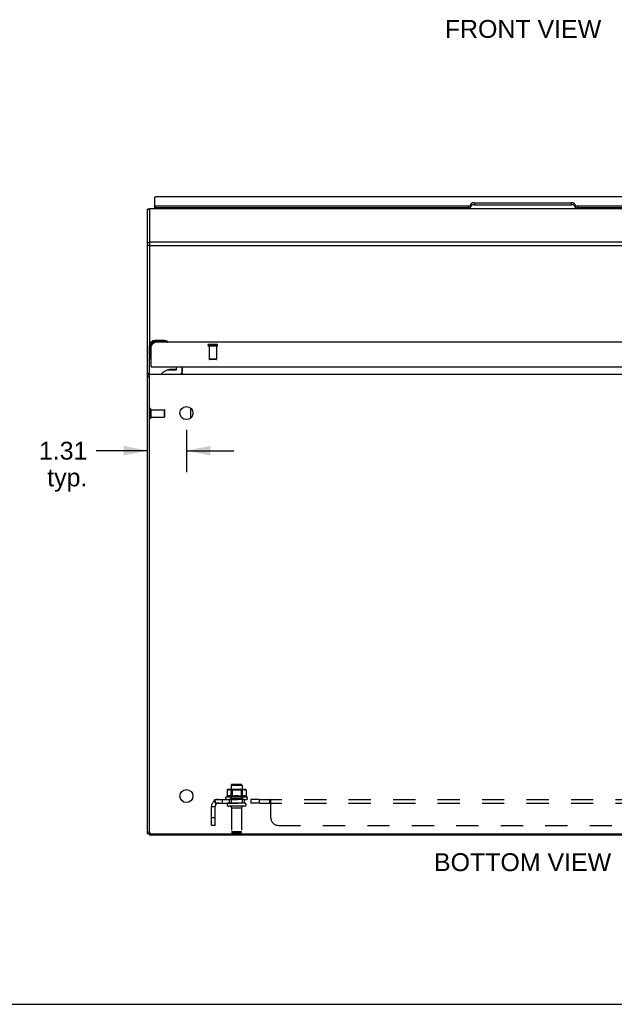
# Model space of a CAD drawing. Header units: inches. Extents: x 0 to 136, y 0 to 88.
# Tile 1 of 74: x 29 to 49, y 0 to 33. Entities that reach past the tile are written whole.
import ezdxf

# ---------------------------------------------------------------- set-up
doc = ezdxf.new("R2010")
doc.units = ezdxf.units.IN
doc.header["$LTSCALE"] = 7.48
doc.header["$MEASUREMENT"] = 0
doc.linetypes.add('HIDDEN', pattern=[0.2, 0.1, -0.1])
doc.layers.get('0').update_dxf_attribs({"linetype": 'CONTINUOUS'})
for name, color, linetype in [('02___PRT_ALL_AXES', 7, 'CONTINUOUS'), ('DEFAULT_2', 8, 'HIDDEN'), ('DIMENSIONS', 7, 'CONTINUOUS')]:
    doc.layers.add(name, color=color, linetype=linetype)
doc.styles.get("Standard").update_dxf_attribs({"font": 'arial.ttf'})
doc.dimstyles.new('DIMSTYLE_1', dxfattribs={"dimtxt": 0.6, "dimasz": 0.8, "dimexe": 0.09, "dimexo": 0.07, "dimgap": 0.0375, "dimtad": 0, "dimtih": 1, "dimtoh": 1, "dimzin": 4, "dimdsep": 46, "dimtxsty": 'Standard', "dimblk": '_FILLED', "dimblk1": '_FILLED', "dimblk2": '_FILLED', "dimcen": 0.09, "dimazin": 1, "dimtfac": 1, "dimtofl": 0, "dimtmove": 0, "dimatfit": 3, "dimldrblk": '_FILLED', "dimfxl": 0, "dimtolj": 1, "dimtzin": 4, "dimarcsym": 0})

# ---------------------------------------------------------------- blocks, each defined once
blk = doc.blocks.new('_FILLED')
at = {"color": 0, "linetype": 'ByBlock'}
blk.add_solid([(0, 0), (-1, 0.2), (-1, -0.2)], dxfattribs=at)
blk = doc.blocks.new('*D16')
at = {"layer": 'DIMENSIONS', "color": 2, "linetype": 'Continuous'}
for p, q in [((34.253, 19.319), (34.253, 17.896)), ((32.94, 18.616), (31.223, 18.616)), ((34.253, 18.616), (35.853, 18.616))]:
    blk.add_line(p, q, dxfattribs=at)
at = {"layer": 'DIMENSIONS', "color": 2, "linetype": 'Continuous', "xscale": 0.8, "yscale": 0.8, "zscale": 0.8}
blk.add_blockref('_FILLED', (32.94, 18.616), dxfattribs=at)
at = {"layer": 'DIMENSIONS', "color": 2, "linetype": 'Continuous', "xscale": 0.8, "yscale": 0.8, "zscale": 0.8, "rotation": 180}
blk.add_blockref('_FILLED', (34.253, 18.616), dxfattribs=at)
at = {"layer": 'DIMENSIONS', "color": 2, "linetype": 'Continuous', "insert": (30.923, 18.916), "char_height": 0.6, "width": 1.63048, "attachment_point": 3, "line_spacing_factor": 0.9}
blk.add_mtext('1.31\\Ptyp.', dxfattribs=at)

msp = doc.modelspace()

# ---------------------------------------------------------------- linework, layer by layer
at = {"color": 3, "linetype": 'Continuous'}
for p, q in [((57.903, 27.152), (33.228, 27.152)), ((33.19, 26.854), (33.19, 27.139)), ((33.205, 26.848), (43.735, 26.848)), ((43.815, 26.882), (43.815, 26.901)), ((43.94, 26.953), (47.19, 26.953)), ((47.315, 26.901), (47.315, 26.882)), ((47.395, 26.848), (57.925, 26.848)), ((32.94, 5.729), (32.94, 26.731)), ((33.19, 26.755), (33.19, 26.786)), ((57.805, 22.26), (33.2, 22.26)), ((33.065, 22.125), (33.074, 22.139)), ((33.065, 21.435), (33.065, 22.125)), ((33.074, 22.139), (33.078, 22.145)), ((33.078, 22.145), (33.083, 22.152)), ((33.083, 22.152), (33.087, 22.159)), ((33.08, 21.435), (57.925, 21.435)), ((32.975, 21.164), (32.964, 21.163)), ((33.018, 5.772), (33.015, 5.772)), ((33.015, 5.767), (33.02, 5.767))]:
    msp.add_line(p, q, dxfattribs=at)
at = {"color": 7, "linetype": 'Continuous'}
for p, q in [((33.19, 26.786), (33.19, 26.854)), ((33.205, 26.78), (33.205, 26.848)), ((43.735, 26.848), (43.735, 26.78)), ((43.815, 26.882), (43.815, 26.814)), ((43.94, 26.953), (43.94, 26.886)), ((43.94, 26.886), (47.19, 26.886)), ((47.19, 26.953), (47.19, 26.886)), ((47.315, 26.882), (47.315, 26.814)), ((47.395, 26.848), (47.395, 26.78)), ((33.015, 26.731), (32.94, 26.731)), ((33.015, 26.725), (32.94, 26.725)), ((33.015, 26.755), (33.015, 22.182)), ((33.015, 26.755), (58.115, 26.755)), ((33.265, 26.766), (33.19, 26.766)), ((43.735, 26.78), (33.205, 26.78)), ((33.265, 26.78), (33.265, 26.755)), ((57.925, 26.78), (47.395, 26.78)), ((33.015, 25.602), (32.94, 25.602)), ((33.015, 25.517), (32.94, 25.517)), ((33.015, 25.64), (58.115, 25.64)), ((33.015, 25.517), (58.115, 25.517)), ((33.205, 22.305), (33.205, 22.32)), ((33.494, 22.32), (33.205, 22.32)), ((33.494, 22.305), (33.205, 22.305)), ((33.205, 22.26), (33.205, 22.275)), ((33.623, 22.275), (33.205, 22.275)), ((33.494, 22.305), (33.494, 22.32)), ((33.532, 22.317), (33.494, 22.32)), ((33.53, 22.302), (33.532, 22.317)), ((33.53, 22.26), (33.53, 22.302)), ((33.63, 22.273), (33.63, 22.273)), ((33.005, 22.12), (33.005, 21.831)), ((33.02, 22.12), (33.005, 22.12)), ((33.02, 22.12), (33.02, 21.831)), ((33.05, 22.12), (33.05, 21.702)), ((33.065, 22.12), (33.05, 22.12)), ((33.005, 21.831), (33.008, 21.793)), ((33.02, 21.831), (33.005, 21.831)), ((33.023, 21.795), (33.008, 21.793)), ((33.015, 5.789), (33.015, 21.761)), ((33.023, 21.795), (33.065, 21.795)), ((33.05, 21.702), (33.051, 21.698)), ((33.051, 21.698), (33.051, 21.697)), ((32.94, 21.224), (33.015, 21.224)), ((33.015, 21.192), (58.115, 21.192)), ((33.08, 21.435), (33.065, 21.435)), ((33.615, 21.33), (33.439, 21.231)), ((33.439, 21.192), (33.439, 21.231)), ((33.615, 21.33), (33.892, 21.33)), ((33.774, 21.346), (33.704, 21.346)), ((33.844, 21.346), (33.774, 21.346)), ((33.923, 21.361), (33.923, 21.435)), ((34.108, 21.435), (34.108, 21.271)), ((34.115, 21.192), (34.115, 21.435)), ((33.015, 21.154), (32.94, 21.154)), ((33.015, 21.091), (32.94, 21.091)), ((33.012, 21.172), (33.015, 21.166)), ((34.385, 20.053), (34.385, 19.705)), ((33.015, 5.792), (32.94, 5.792)), ((33.015, 5.729), (32.94, 5.729)), ((33.015, 5.692), (33.015, 5.783)), ((58.115, 5.692), (33.015, 5.692)), ((33.075, 5.729), (58.055, 5.729)), ((33.078, 5.692), (33.078, 5.729)), ((0, 0), (136, 0))]:
    msp.add_line(p, q, dxfattribs=at)
at = {"color": 3, "linetype": 'Continuous'}
for points in [[(33.19, 27.139), (33.192, 27.141), (33.194, 27.142), (33.197, 27.143), (33.199, 27.145), (33.201, 27.146), (33.203, 27.147), (33.205, 27.148), (33.208, 27.148), (33.21, 27.149), (33.212, 27.15), (33.214, 27.15), (33.216, 27.151), (33.218, 27.151), (33.221, 27.152), (33.223, 27.152), (33.225, 27.152), (33.227, 27.152), (33.228, 27.152)], [(33.19, 26.854), (33.19, 26.854), (33.19, 26.854), (33.19, 26.853), (33.19, 26.853), (33.19, 26.853), (33.191, 26.853), (33.191, 26.852), (33.191, 26.852), (33.191, 26.852), (33.191, 26.852), (33.191, 26.852), (33.192, 26.851), (33.192, 26.851), (33.192, 26.851), (33.193, 26.851), (33.193, 26.85), (33.193, 26.85), (33.194, 26.85), (33.194, 26.85), (33.194, 26.85), (33.195, 26.85), (33.195, 26.849), (33.196, 26.849), (33.196, 26.849), (33.197, 26.849), (33.197, 26.849), (33.198, 26.849), (33.198, 26.849), (33.199, 26.848), (33.199, 26.848), (33.2, 26.848), (33.2, 26.848), (33.201, 26.848), (33.202, 26.848), (33.202, 26.848), (33.203, 26.848), (33.203, 26.848), (33.204, 26.848), (33.205, 26.848), (33.205, 26.848)], [(43.735, 26.848), (43.737, 26.848), (43.739, 26.848), (43.741, 26.848), (43.743, 26.848), (43.746, 26.848), (43.748, 26.848), (43.75, 26.848), (43.752, 26.849), (43.754, 26.849), (43.756, 26.849), (43.758, 26.849), (43.76, 26.849), (43.762, 26.85), (43.764, 26.85), (43.766, 26.85), (43.768, 26.851), (43.77, 26.851), (43.771, 26.852), (43.773, 26.852), (43.775, 26.852), (43.777, 26.853), (43.779, 26.853), (43.78, 26.854), (43.782, 26.854), (43.784, 26.855), (43.785, 26.855), (43.787, 26.856), (43.789, 26.857), (43.79, 26.857), (43.792, 26.858), (43.793, 26.858), (43.795, 26.859), (43.796, 26.86), (43.797, 26.86), (43.799, 26.861), (43.8, 26.862), (43.801, 26.862), (43.802, 26.863), (43.803, 26.864), (43.804, 26.865), (43.805, 26.866), (43.806, 26.866), (43.807, 26.867), (43.808, 26.868), (43.809, 26.869), (43.81, 26.87), (43.811, 26.87), (43.811, 26.871), (43.812, 26.872), (43.812, 26.873), (43.813, 26.874), (43.813, 26.875), (43.814, 26.875), (43.814, 26.876), (43.814, 26.877), (43.815, 26.878), (43.815, 26.879), (43.815, 26.88), (43.815, 26.881), (43.815, 26.882)], [(43.94, 26.953), (43.937, 26.953), (43.934, 26.953), (43.931, 26.953), (43.928, 26.953), (43.925, 26.953), (43.922, 26.953), (43.919, 26.953), (43.916, 26.953), (43.914, 26.952), (43.911, 26.952), (43.908, 26.952), (43.905, 26.951), (43.902, 26.951), (43.899, 26.951), (43.896, 26.95), (43.894, 26.95), (43.891, 26.949), (43.888, 26.949), (43.885, 26.948), (43.883, 26.948), (43.88, 26.947), (43.878, 26.946), (43.875, 26.946), (43.873, 26.945), (43.87, 26.944), (43.868, 26.944), (43.865, 26.943), (43.863, 26.942), (43.861, 26.941), (43.858, 26.941), (43.856, 26.94), (43.854, 26.939), (43.852, 26.938), (43.85, 26.937), (43.848, 26.936), (43.846, 26.935), (43.844, 26.934), (43.842, 26.933), (43.84, 26.932), (43.838, 26.931), (43.837, 26.93), (43.835, 26.929), (43.833, 26.928), (43.832, 26.927), (43.83, 26.926), (43.829, 26.925), (43.828, 26.924), (43.826, 26.923), (43.825, 26.921), (43.824, 26.92), (43.823, 26.919), (43.822, 26.918), (43.821, 26.917), (43.82, 26.916), (43.819, 26.914), (43.819, 26.913), (43.818, 26.912), (43.817, 26.911), (43.817, 26.909), (43.816, 26.908), (43.816, 26.907), (43.816, 26.906), (43.815, 26.904), (43.815, 26.903), (43.815, 26.902), (43.815, 26.901)], [(47.315, 26.901), (47.315, 26.902), (47.315, 26.903), (47.315, 26.904), (47.315, 26.906), (47.314, 26.907), (47.314, 26.908), (47.313, 26.909), (47.313, 26.911), (47.312, 26.912), (47.312, 26.913), (47.311, 26.914), (47.31, 26.916), (47.309, 26.917), (47.308, 26.918), (47.307, 26.919), (47.306, 26.92), (47.305, 26.921), (47.304, 26.923), (47.303, 26.924), (47.301, 26.925), (47.3, 26.926), (47.298, 26.927), (47.297, 26.928), (47.295, 26.929), (47.294, 26.93), (47.292, 26.931), (47.29, 26.932), (47.288, 26.933), (47.286, 26.934), (47.285, 26.935), (47.283, 26.936), (47.281, 26.937), (47.278, 26.938), (47.276, 26.939), (47.274, 26.94), (47.272, 26.941), (47.27, 26.941), (47.267, 26.942), (47.265, 26.943), (47.263, 26.944), (47.26, 26.944), (47.258, 26.945), (47.255, 26.946), (47.253, 26.946), (47.25, 26.947), (47.247, 26.948), (47.245, 26.948), (47.242, 26.949), (47.239, 26.949), (47.237, 26.95), (47.234, 26.95), (47.231, 26.951), (47.228, 26.951), (47.225, 26.951), (47.222, 26.952), (47.22, 26.952), (47.217, 26.952), (47.214, 26.953), (47.211, 26.953), (47.208, 26.953), (47.205, 26.953), (47.202, 26.953), (47.199, 26.953), (47.196, 26.953), (47.193, 26.953), (47.19, 26.953)], [(47.315, 26.882), (47.315, 26.881), (47.315, 26.88), (47.315, 26.879), (47.316, 26.878), (47.316, 26.877), (47.316, 26.876), (47.316, 26.875), (47.317, 26.875), (47.317, 26.874), (47.318, 26.873), (47.318, 26.872), (47.319, 26.871), (47.32, 26.87), (47.32, 26.87), (47.321, 26.869), (47.322, 26.868), (47.323, 26.867), (47.324, 26.866), (47.325, 26.866), (47.326, 26.865), (47.327, 26.864), (47.328, 26.863), (47.329, 26.862), (47.33, 26.862), (47.332, 26.861), (47.333, 26.86), (47.334, 26.86), (47.336, 26.859), (47.337, 26.858), (47.339, 26.858), (47.34, 26.857), (47.342, 26.857), (47.343, 26.856), (47.345, 26.855), (47.346, 26.855), (47.348, 26.854), (47.35, 26.854), (47.352, 26.853), (47.353, 26.853), (47.355, 26.852), (47.357, 26.852), (47.359, 26.852), (47.361, 26.851), (47.363, 26.851), (47.364, 26.85), (47.366, 26.85), (47.368, 26.85), (47.37, 26.849), (47.372, 26.849), (47.374, 26.849), (47.376, 26.849), (47.378, 26.849), (47.381, 26.848), (47.383, 26.848), (47.385, 26.848), (47.387, 26.848), (47.389, 26.848), (47.391, 26.848), (47.393, 26.848), (47.395, 26.848)], [(33.087, 22.159), (33.091, 22.165), (33.093, 22.169), (33.096, 22.172), (33.098, 22.175), (33.1, 22.178), (33.102, 22.181), (33.104, 22.184), (33.106, 22.187), (33.109, 22.19), (33.111, 22.193), (33.113, 22.196), (33.115, 22.199), (33.117, 22.202), (33.12, 22.205), (33.122, 22.207), (33.124, 22.21), (33.126, 22.213), (33.128, 22.215), (33.13, 22.218), (33.133, 22.22), (33.135, 22.223), (33.137, 22.225), (33.139, 22.227), (33.141, 22.229), (33.143, 22.232), (33.146, 22.234), (33.148, 22.236), (33.15, 22.238), (33.152, 22.239), (33.154, 22.241), (33.157, 22.243), (33.159, 22.245), (33.161, 22.246), (33.163, 22.248), (33.165, 22.249), (33.167, 22.25), (33.17, 22.251), (33.172, 22.253), (33.174, 22.254), (33.176, 22.255), (33.178, 22.256), (33.181, 22.256), (33.183, 22.257), (33.185, 22.258), (33.187, 22.258), (33.189, 22.259), (33.191, 22.259), (33.194, 22.259), (33.196, 22.26), (33.198, 22.26), (33.2, 22.26)], [(34.089, 21.207), (34.089, 21.207), (34.09, 21.208), (34.09, 21.208), (34.091, 21.207), (34.092, 21.207), (34.093, 21.206), (34.094, 21.206), (34.095, 21.205), (34.097, 21.204), (34.098, 21.203), (34.1, 21.201)], [(32.964, 21.163), (32.962, 21.162), (32.959, 21.162), (32.956, 21.162), (32.954, 21.162), (32.952, 21.161), (32.949, 21.161), (32.948, 21.16), (32.946, 21.16), (32.945, 21.159), (32.943, 21.159), (32.942, 21.158), (32.942, 21.158), (32.941, 21.157), (32.94, 21.156), (32.94, 21.155), (32.94, 21.154)], [(33.012, 21.172), (33.009, 21.171), (33.006, 21.169), (33.003, 21.168), (33, 21.167), (32.997, 21.167), (32.993, 21.166), (32.989, 21.165), (32.986, 21.165), (32.982, 21.164), (32.978, 21.164), (32.975, 21.164)]]:
    msp.add_lwpolyline(points, dxfattribs=at)
at = {"color": 7, "linetype": 'Continuous'}
for points in [[(43.94, 26.886), (43.937, 26.886), (43.934, 26.885), (43.931, 26.885), (43.928, 26.885), (43.925, 26.885), (43.922, 26.885), (43.919, 26.885), (43.916, 26.885), (43.914, 26.884), (43.911, 26.884), (43.908, 26.884), (43.905, 26.883), (43.902, 26.883), (43.899, 26.883), (43.896, 26.882), (43.894, 26.882), (43.891, 26.881), (43.888, 26.881), (43.885, 26.88), (43.883, 26.88), (43.88, 26.879), (43.878, 26.878), (43.875, 26.878), (43.873, 26.877), (43.87, 26.876), (43.868, 26.876), (43.865, 26.875), (43.863, 26.874), (43.861, 26.873), (43.858, 26.873), (43.856, 26.872), (43.854, 26.871), (43.852, 26.87), (43.85, 26.869), (43.848, 26.868), (43.846, 26.867), (43.844, 26.866), (43.842, 26.865), (43.84, 26.864), (43.838, 26.863), (43.837, 26.862), (43.835, 26.861), (43.833, 26.86), (43.832, 26.859), (43.83, 26.858), (43.829, 26.857), (43.828, 26.856), (43.826, 26.855), (43.825, 26.853), (43.824, 26.852), (43.823, 26.851), (43.822, 26.85), (43.821, 26.849), (43.82, 26.848), (43.819, 26.846), (43.819, 26.845), (43.818, 26.844), (43.817, 26.843), (43.817, 26.841), (43.816, 26.84), (43.816, 26.839), (43.816, 26.838), (43.815, 26.836), (43.815, 26.835), (43.815, 26.834), (43.815, 26.833)], [(47.315, 26.833), (47.315, 26.834), (47.315, 26.835), (47.315, 26.836), (47.315, 26.838), (47.314, 26.839), (47.314, 26.84), (47.313, 26.841), (47.313, 26.843), (47.312, 26.844), (47.312, 26.845), (47.311, 26.846), (47.31, 26.848), (47.309, 26.849), (47.308, 26.85), (47.307, 26.851), (47.306, 26.852), (47.305, 26.853), (47.304, 26.855), (47.303, 26.856), (47.301, 26.857), (47.3, 26.858), (47.298, 26.859), (47.297, 26.86), (47.295, 26.861), (47.294, 26.862), (47.292, 26.863), (47.29, 26.864), (47.288, 26.865), (47.286, 26.866), (47.285, 26.867), (47.283, 26.868), (47.281, 26.869), (47.278, 26.87), (47.276, 26.871), (47.274, 26.872), (47.272, 26.873), (47.27, 26.873), (47.267, 26.874), (47.265, 26.875), (47.263, 26.876), (47.26, 26.876), (47.258, 26.877), (47.255, 26.878), (47.253, 26.878), (47.25, 26.879), (47.247, 26.88), (47.245, 26.88), (47.242, 26.881), (47.239, 26.881), (47.237, 26.882), (47.234, 26.882), (47.231, 26.883), (47.228, 26.883), (47.225, 26.883), (47.222, 26.884), (47.22, 26.884), (47.217, 26.884), (47.214, 26.885), (47.211, 26.885), (47.208, 26.885), (47.205, 26.885), (47.202, 26.885), (47.199, 26.885), (47.196, 26.885), (47.193, 26.886), (47.19, 26.886)], [(33.205, 26.78), (33.205, 26.78), (33.204, 26.78), (33.203, 26.78), (33.203, 26.78), (33.202, 26.78), (33.202, 26.78), (33.201, 26.78), (33.2, 26.78), (33.2, 26.78), (33.199, 26.78), (33.199, 26.78), (33.198, 26.781), (33.198, 26.781), (33.197, 26.781), (33.197, 26.781), (33.196, 26.781), (33.196, 26.781), (33.195, 26.781), (33.195, 26.782), (33.194, 26.782), (33.194, 26.782), (33.194, 26.782), (33.193, 26.782), (33.193, 26.782), (33.193, 26.783), (33.192, 26.783), (33.192, 26.783), (33.192, 26.783), (33.191, 26.784), (33.191, 26.784), (33.191, 26.784), (33.191, 26.784), (33.191, 26.784), (33.191, 26.785), (33.19, 26.785), (33.19, 26.785), (33.19, 26.785), (33.19, 26.786), (33.19, 26.786), (33.19, 26.786)], [(43.735, 26.78), (43.737, 26.78), (43.739, 26.78), (43.741, 26.78), (43.743, 26.78), (43.746, 26.78), (43.748, 26.78), (43.75, 26.78), (43.752, 26.781), (43.754, 26.781), (43.756, 26.781), (43.758, 26.781), (43.76, 26.782), (43.762, 26.782), (43.764, 26.782), (43.766, 26.782), (43.768, 26.783), (43.77, 26.783), (43.771, 26.784), (43.773, 26.784), (43.775, 26.784), (43.777, 26.785), (43.779, 26.785), (43.78, 26.786), (43.782, 26.786), (43.784, 26.787), (43.785, 26.787), (43.787, 26.788), (43.789, 26.789), (43.79, 26.789), (43.792, 26.79), (43.793, 26.79), (43.795, 26.791), (43.796, 26.792), (43.797, 26.792), (43.799, 26.793), (43.8, 26.794), (43.801, 26.795), (43.802, 26.795), (43.803, 26.796), (43.804, 26.797), (43.805, 26.798), (43.806, 26.798), (43.807, 26.799), (43.808, 26.8), (43.809, 26.801), (43.81, 26.802), (43.811, 26.802), (43.811, 26.803), (43.812, 26.804), (43.812, 26.805), (43.813, 26.806), (43.813, 26.807), (43.814, 26.808), (43.814, 26.808), (43.814, 26.809), (43.815, 26.81), (43.815, 26.811), (43.815, 26.812), (43.815, 26.813), (43.815, 26.814)], [(47.315, 26.814), (47.315, 26.813), (47.315, 26.812), (47.315, 26.811), (47.316, 26.81), (47.316, 26.809), (47.316, 26.808), (47.316, 26.808), (47.317, 26.807), (47.317, 26.806), (47.318, 26.805), (47.318, 26.804), (47.319, 26.803), (47.32, 26.802), (47.32, 26.802), (47.321, 26.801), (47.322, 26.8), (47.323, 26.799), (47.324, 26.798), (47.325, 26.798), (47.326, 26.797), (47.327, 26.796), (47.328, 26.795), (47.329, 26.795), (47.33, 26.794), (47.332, 26.793), (47.333, 26.792), (47.334, 26.792), (47.336, 26.791), (47.337, 26.79), (47.339, 26.79), (47.34, 26.789), (47.342, 26.789), (47.343, 26.788), (47.345, 26.787), (47.346, 26.787), (47.348, 26.786), (47.35, 26.786), (47.352, 26.785), (47.353, 26.785), (47.355, 26.784), (47.357, 26.784), (47.359, 26.784), (47.361, 26.783), (47.363, 26.783), (47.364, 26.782), (47.366, 26.782), (47.368, 26.782), (47.37, 26.782), (47.372, 26.781), (47.374, 26.781), (47.376, 26.781), (47.378, 26.781), (47.381, 26.78), (47.383, 26.78), (47.385, 26.78), (47.387, 26.78), (47.389, 26.78), (47.391, 26.78), (47.393, 26.78), (47.395, 26.78)], [(33.623, 22.275), (33.621, 22.276), (33.617, 22.278), (33.614, 22.279), (33.609, 22.281), (33.604, 22.283), (33.597, 22.286), (33.59, 22.288), (33.583, 22.291), (33.574, 22.293), (33.566, 22.295), (33.557, 22.297), (33.548, 22.299), (33.539, 22.301), (33.53, 22.302)], [(33.63, 22.273), (33.628, 22.274), (33.627, 22.274), (33.623, 22.275)], [(33.023, 21.795), (33.024, 21.786), (33.026, 21.777), (33.028, 21.768), (33.03, 21.759), (33.032, 21.75), (33.034, 21.742), (33.037, 21.734), (33.039, 21.727), (33.042, 21.721), (33.044, 21.716), (33.046, 21.711), (33.047, 21.707), (33.049, 21.704), (33.05, 21.702)], [(33.051, 21.697), (33.052, 21.695), (33.052, 21.695)], [(34.1, 21.2), (34.097, 21.198), (34.096, 21.197), (34.095, 21.196), (34.094, 21.195), (34.093, 21.194), (34.091, 21.193), (34.09, 21.192), (34.089, 21.192), (34.088, 21.192), (34.087, 21.192)], [(34.115, 21.207), (34.114, 21.207), (34.113, 21.208), (34.112, 21.208), (34.111, 21.208), (34.11, 21.207), (34.108, 21.207), (34.107, 21.206), (34.105, 21.205), (34.104, 21.204), (34.103, 21.203), (34.102, 21.202), (34.101, 21.201), (34.1, 21.2)]]:
    msp.add_lwpolyline(points, dxfattribs=at)
for centre, radius, start, end in [((33.205, 22.12), 0.2, 90, 180), ((33.205, 22.12), 0.185, 90, 180), ((33.205, 22.12), 0.155, 90, 180), ((33.494, 22.07), 0.25, 59.1101, 90), ((33.494, 22.07), 0.235, 81.2753, 90), ((33.615, 22.275), 0.015, 270, 353.6204), ((33.615, 22.272), 0.015, 6.3796, 59.1101), ((33.255, 21.831), 0.25, 180, 210.8899), ((33.255, 21.831), 0.235, 180, 188.7247), ((33.053, 21.71), 0.015, 210.8899, 263.6204), ((33.05, 21.71), 0.015, 276.3796, 360), ((33.704, 21.256), 0.09, 90, 124.6434), ((33.844, 21.256), 0.09, 55.8656, 90), ((33.892, 21.361), 0.031, 270, 360), ((34.029, 21.271), 0.079, 270, 360), ((33.075, 5.789), 0.06, 180, 270)]:
    msp.add_arc(centre, radius, start, end, dxfattribs=at)
at = {"color": 3, "linetype": 'Continuous'}
for centre, radius, start, end in [((33.2, 22.125), 0.135, 90, 180), ((33.08, 21.45), 0.015, 180, 270), ((34.045, 21.262), 0.07, 270, 360), ((33.085, 21.047), 0.145, 118.8756, 120.4835)]:
    msp.add_arc(centre, radius, start, end, dxfattribs=at)
at = {"layer": '02___PRT_ALL_AXES', "color": 8, "linetype": 'HIDDEN'}
for p, q in [((35.016, 22.142), (35.016, 21.695)), ((35.016, 22.142), (35.264, 22.142)), ((35.264, 22.142), (35.264, 21.695)), ((33.058, 19.743), (33.058, 19.991)), ((33.058, 19.991), (33.505, 19.991)), ((33.058, 19.743), (33.505, 19.743)), ((35.757, 7.362), (35.757, 6.767)), ((36.123, 7.362), (36.123, 6.767)), ((36.296, 6.962), (35.584, 6.962)), ((35.606, 6.892), (35.69, 6.892)), ((35.69, 6.892), (35.69, 6.767)), ((36.19, 6.892), (35.69, 6.892)), ((36.19, 6.767), (35.69, 6.767)), ((36.19, 6.892), (36.19, 6.767)), ((36.19, 6.892), (36.274, 6.892)), ((36.418, 6.892), (36.418, 6.767)), ((36.699, 6.892), (36.418, 6.892)), ((36.699, 6.767), (36.418, 6.767)), ((36.699, 6.892), (36.699, 6.767)), ((35.774, 6.598), (35.774, 5.797)), ((36.106, 6.598), (36.106, 5.797))]:
    msp.add_line(p, q, dxfattribs=at)
at = {"layer": '02___PRT_ALL_AXES', "color": 7, "linetype": 'Continuous'}
for centre in [(34.253, 19.879), (34.253, 7.004)]:
    msp.add_circle(centre, 0.219, dxfattribs=at)
for start, end in [(171.1852, 174.9726), (166.9743, 170.9576)]:
    msp.add_arc((33.205, 22.12), 0.2, start, end, dxfattribs=at)
at = {"layer": '02___PRT_ALL_AXES', "color": 8, "linetype": 'HIDDEN'}
for centre, radius, start, end in [((35.606, 6.93), 0.0384, 124.4497, 270), ((35.94, 6.362), 0.698, 117.6814, 120.6631), ((35.94, 6.362), 0.698, 59.3369, 62.3186), ((36.274, 6.93), 0.0384, 270, 55.5503)]:
    msp.add_arc(centre, radius, start, end, dxfattribs=at)
at = {"layer": 'DEFAULT_2', "color": 8, "linetype": 'HIDDEN'}
for p, q in [((35.282, 22.185), (34.998, 22.185)), ((35.282, 22.142), (34.998, 22.142)), ((35.264, 21.695), (35.016, 21.695)), ((35.254, 21.685), (35.026, 21.685)), ((33.058, 20.009), (33.058, 19.725)), ((33.505, 19.991), (33.505, 19.743)), ((33.515, 19.981), (33.515, 19.753)), ((36.123, 7.362), (35.757, 7.362)), ((36.093, 7.392), (35.787, 7.392)), ((35.616, 6.98), (35.619, 6.981)), ((35.619, 6.981), (35.616, 6.98)), ((35.624, 6.984), (35.619, 6.981)), ((35.621, 7.207), (35.621, 6.988)), ((35.623, 7.207), (35.621, 7.207)), ((35.621, 6.988), (35.623, 6.99)), ((35.623, 6.99), (35.621, 6.988)), ((35.623, 7.207), (35.622, 7.208)), ((35.623, 7.212), (35.623, 7.211)), ((35.623, 7.209), (35.623, 7.211)), ((35.623, 7.209), (35.622, 7.208)), ((35.623, 7.207), (35.628, 7.209)), ((35.623, 7.207), (35.623, 6.99)), ((35.629, 6.993), (35.623, 6.99)), ((35.623, 6.99), (35.628, 6.992)), ((35.631, 6.986), (35.624, 6.984)), ((35.626, 7.215), (35.627, 7.216)), ((35.627, 7.216), (35.633, 7.218)), ((35.628, 7.209), (35.634, 7.211)), ((35.635, 6.995), (35.628, 6.992)), ((35.637, 6.989), (35.63, 6.986)), ((35.633, 7.218), (35.639, 7.22)), ((35.633, 7.211), (35.64, 7.212)), ((35.642, 6.998), (35.635, 6.995)), ((35.639, 7.22), (35.646, 7.222)), ((35.639, 7.212), (35.646, 7.214)), ((35.645, 7.222), (35.652, 7.223)), ((35.646, 7.214), (35.653, 7.215)), ((35.652, 7.223), (35.659, 7.225)), ((35.652, 7.215), (35.659, 7.216)), ((35.658, 7.216), (35.665, 7.216)), ((35.659, 7.225), (35.666, 7.225)), ((35.665, 7.225), (35.672, 7.226)), ((35.676, 7.217), (35.67, 7.217)), ((35.681, 7.217), (35.676, 7.217)), ((35.683, 7.227), (35.678, 7.226)), ((35.685, 7.217), (35.681, 7.217)), ((35.688, 7.227), (35.683, 7.227)), ((36.196, 7.228), (35.684, 7.228)), ((35.69, 7.217), (35.685, 7.217)), ((35.693, 7.227), (35.688, 7.227)), ((35.694, 7.217), (35.689, 7.217)), ((35.698, 7.227), (35.693, 7.227)), ((35.698, 7.217), (35.694, 7.217)), ((35.702, 7.227), (35.697, 7.227)), ((35.702, 7.217), (35.698, 7.217)), ((35.706, 7.227), (35.701, 7.227)), ((35.706, 7.217), (35.702, 7.217)), ((35.71, 7.227), (35.705, 7.227)), ((35.71, 7.217), (35.705, 7.217)), ((35.713, 6.998), (35.707, 6.999)), ((35.714, 7.227), (35.709, 7.227)), ((35.714, 7.217), (35.709, 7.217)), ((35.718, 7.227), (35.713, 7.227)), ((35.718, 7.217), (35.713, 7.217)), ((35.719, 7.007), (35.713, 7.008)), ((35.719, 6.997), (35.713, 6.998)), ((35.722, 7.227), (35.717, 7.227)), ((35.722, 7.217), (35.717, 7.217)), ((35.724, 7.007), (35.718, 7.007)), ((35.724, 6.997), (35.718, 6.998)), ((35.726, 7.227), (35.721, 7.227)), ((35.726, 7.217), (35.721, 7.217)), ((35.73, 7.006), (35.724, 7.007)), ((35.729, 6.995), (35.724, 6.997)), ((35.729, 7.227), (35.725, 7.227)), ((35.729, 7.217), (35.725, 7.217)), ((35.733, 7.227), (35.728, 7.227)), ((35.733, 7.216), (35.728, 7.217)), ((35.735, 7.005), (35.729, 7.006)), ((35.735, 6.994), (35.729, 6.996)), ((35.737, 7.226), (35.732, 7.227)), ((35.74, 7.003), (35.734, 7.005)), ((35.74, 6.993), (35.734, 6.994)), ((35.741, 7.226), (35.736, 7.227)), ((35.757, 7.208), (35.737, 7.228)), ((35.746, 7.002), (35.74, 7.003)), ((35.746, 6.991), (35.74, 6.993)), ((35.752, 6.989), (35.745, 6.991)), ((35.752, 7), (35.746, 7.002)), ((35.758, 6.998), (35.751, 7)), ((35.758, 6.987), (35.751, 6.989)), ((35.76, 7.212), (35.755, 7.213)), ((35.757, 6.912), (35.757, 7.208)), ((36.124, 7.208), (35.757, 7.208)), ((35.764, 6.996), (35.757, 6.998)), ((35.764, 6.984), (35.758, 6.987)), ((35.763, 7.212), (35.759, 7.213)), ((35.766, 7.211), (35.763, 7.212)), ((35.77, 6.993), (35.764, 6.996)), ((35.764, 6.984), (35.771, 6.981)), ((35.77, 7.221), (35.766, 7.222)), ((35.769, 7.21), (35.766, 7.211)), ((35.772, 7.209), (35.769, 7.21)), ((35.773, 7.22), (35.77, 7.221)), ((35.77, 6.993), (35.777, 6.99)), ((35.771, 6.981), (35.772, 6.98)), ((35.775, 7.208), (35.772, 7.209)), ((35.776, 7.219), (35.773, 7.22)), ((35.775, 7.208), (35.777, 7.207)), ((35.779, 7.218), (35.776, 7.219)), ((35.777, 7.208), (35.777, 7.207)), ((35.777, 7.207), (35.777, 6.99)), ((35.786, 7.207), (35.777, 7.207)), ((35.778, 7.211), (35.779, 7.212)), ((35.778, 7.211), (35.778, 7.209)), ((35.781, 7.217), (35.779, 7.218)), ((35.78, 7.213), (35.779, 7.212)), ((35.781, 7.217), (35.784, 7.216)), ((35.784, 7.216), (35.795, 7.218)), ((35.786, 7.207), (35.784, 7.216)), ((35.786, 7.207), (35.797, 7.209)), ((35.786, 7.207), (35.786, 6.99)), ((35.786, 6.99), (35.788, 6.981)), ((35.874, 7.226), (35.889, 7.227)), ((35.874, 7.216), (35.889, 7.217)), ((35.887, 7.227), (35.902, 7.227)), ((35.888, 7.217), (35.902, 7.217)), ((35.901, 7.227), (35.915, 7.227)), ((35.901, 7.217), (35.915, 7.217)), ((35.914, 7.227), (35.928, 7.227)), ((35.914, 7.217), (35.928, 7.217)), ((35.927, 7.227), (35.941, 7.227)), ((35.927, 7.217), (35.941, 7.217)), ((35.939, 7.227), (35.954, 7.227)), ((35.939, 7.217), (35.954, 7.217)), ((35.952, 7.227), (35.966, 7.227)), ((35.952, 7.217), (35.966, 7.217)), ((35.965, 7.227), (35.98, 7.227)), ((35.965, 7.217), (35.979, 7.217)), ((35.978, 7.227), (35.993, 7.227)), ((35.978, 7.217), (35.993, 7.217)), ((36.071, 7.211), (36.084, 7.209)), ((36.073, 7.22), (36.085, 7.218)), ((36.095, 7.207), (36.083, 7.209)), ((36.097, 7.216), (36.085, 7.218)), ((36.095, 6.99), (36.092, 6.981)), ((36.095, 7.207), (36.097, 7.216)), ((36.095, 7.207), (36.095, 6.99)), ((36.103, 7.207), (36.095, 7.207)), ((36.099, 7.217), (36.097, 7.216)), ((36.101, 7.218), (36.099, 7.217)), ((36.101, 7.212), (36.1, 7.213)), ((36.104, 7.219), (36.101, 7.218)), ((36.101, 7.212), (36.102, 7.211)), ((36.102, 7.209), (36.102, 7.211)), ((36.103, 7.207), (36.103, 7.208)), ((36.105, 7.208), (36.103, 7.207)), ((36.103, 7.207), (36.103, 6.99)), ((36.107, 7.22), (36.104, 7.219)), ((36.108, 7.209), (36.105, 7.208)), ((36.111, 7.21), (36.108, 7.209)), ((36.109, 6.981), (36.116, 6.984)), ((36.11, 6.993), (36.116, 6.996)), ((36.114, 7.211), (36.111, 7.21)), ((36.117, 7.212), (36.114, 7.211)), ((36.123, 6.998), (36.116, 6.996)), ((36.123, 6.987), (36.116, 6.984)), ((36.121, 7.213), (36.117, 7.212)), ((36.129, 6.989), (36.122, 6.987)), ((36.129, 7), (36.123, 6.998)), ((36.124, 7.208), (36.144, 7.228)), ((36.124, 6.912), (36.124, 7.208)), ((36.135, 7.002), (36.129, 7)), ((36.135, 6.991), (36.129, 6.989)), ((36.14, 7.003), (36.134, 7.002)), ((36.14, 6.993), (36.135, 6.991)), ((36.14, 7.226), (36.136, 7.226)), ((36.144, 7.227), (36.139, 7.226)), ((36.146, 7.005), (36.14, 7.003)), ((36.146, 6.994), (36.14, 6.993)), ((36.148, 7.227), (36.143, 7.226)), ((36.148, 7.216), (36.143, 7.216)), ((36.151, 7.006), (36.145, 7.005)), ((36.151, 6.996), (36.146, 6.994)), ((36.152, 7.227), (36.147, 7.227)), ((36.156, 7.227), (36.151, 7.227)), ((36.151, 7.217), (36.155, 7.217)), ((36.157, 7.007), (36.151, 7.006)), ((36.157, 6.997), (36.151, 6.995)), ((36.159, 7.227), (36.155, 7.227)), ((36.159, 7.217), (36.155, 7.217)), ((36.162, 7.007), (36.156, 7.007)), ((36.162, 6.998), (36.156, 6.997)), ((36.163, 7.227), (36.159, 7.227)), ((36.163, 7.217), (36.159, 7.217)), ((36.167, 6.998), (36.161, 6.997)), ((36.167, 7.227), (36.162, 7.227)), ((36.167, 7.217), (36.162, 7.217)), ((36.171, 7.227), (36.166, 7.227)), ((36.171, 7.217), (36.166, 7.217)), ((36.175, 7.227), (36.17, 7.227)), ((36.175, 7.217), (36.17, 7.217)), ((36.179, 7.227), (36.174, 7.227)), ((36.179, 7.217), (36.174, 7.217)), ((36.183, 7.227), (36.178, 7.227)), ((36.183, 7.217), (36.178, 7.217)), ((36.187, 7.217), (36.182, 7.217)), ((36.187, 7.227), (36.183, 7.227)), ((36.191, 7.217), (36.186, 7.217)), ((36.192, 7.227), (36.187, 7.227)), ((36.195, 7.217), (36.19, 7.217)), ((36.197, 7.227), (36.192, 7.227)), ((36.2, 7.217), (36.195, 7.217)), ((36.197, 7.227), (36.202, 7.226)), ((36.202, 7.226), (36.209, 7.226)), ((36.204, 7.217), (36.21, 7.217)), ((36.208, 7.226), (36.215, 7.225)), ((36.21, 7.217), (36.216, 7.216)), ((36.215, 7.225), (36.222, 7.225)), ((36.215, 7.216), (36.222, 7.216)), ((36.221, 7.225), (36.228, 7.223)), ((36.221, 7.216), (36.228, 7.215)), ((36.228, 7.223), (36.235, 7.222)), ((36.228, 7.215), (36.235, 7.214)), ((36.239, 6.998), (36.231, 7)), ((36.234, 7.214), (36.241, 7.212)), ((36.235, 7.222), (36.242, 7.22)), ((36.243, 6.989), (36.236, 6.991)), ((36.246, 6.995), (36.238, 6.998)), ((36.24, 7.212), (36.247, 7.211)), ((36.241, 7.22), (36.247, 7.218)), ((36.25, 6.986), (36.243, 6.989)), ((36.253, 7.216), (36.247, 7.218)), ((36.247, 7.211), (36.252, 7.209)), ((36.256, 6.984), (36.25, 6.986)), ((36.258, 7.207), (36.252, 7.209)), ((36.252, 6.993), (36.258, 6.99)), ((36.253, 7.216), (36.254, 7.215)), ((36.256, 7.213), (36.257, 7.212)), ((36.256, 6.984), (36.262, 6.981)), ((36.257, 7.211), (36.257, 7.212)), ((36.257, 7.211), (36.258, 7.209)), ((36.258, 7.208), (36.258, 7.209)), ((36.258, 7.208), (36.258, 7.207)), ((36.258, 7.207), (36.258, 6.99)), ((36.259, 7.207), (36.258, 7.207)), ((36.259, 6.988), (36.258, 6.99)), ((36.259, 7.207), (36.259, 6.988)), ((36.262, 6.981), (36.264, 6.98)), ((35.096, 6.017), (35.096, 6.655)), ((35.096, 6.655), (35.221, 6.655)), ((35.183, 6.838), (35.262, 6.741)), ((35.221, 6.767), (35.221, 6.892)), ((35.221, 6.892), (55.909, 6.892)), ((35.221, 6.767), (55.909, 6.767)), ((35.221, 6.017), (35.221, 6.655)), ((35.231, 6.79), (35.231, 6.791)), ((35.233, 6.786), (35.232, 6.787)), ((35.233, 6.784), (35.233, 6.786)), ((35.234, 6.783), (35.233, 6.784)), ((35.235, 6.782), (35.234, 6.783)), ((35.235, 6.78), (35.235, 6.782)), ((35.236, 6.779), (35.235, 6.78)), ((35.236, 6.778), (35.236, 6.779)), ((35.237, 6.776), (35.236, 6.778)), ((35.238, 6.775), (35.237, 6.776)), ((35.238, 6.774), (35.238, 6.775)), ((35.239, 6.773), (35.238, 6.774)), ((35.239, 6.772), (35.239, 6.773)), ((35.24, 6.77), (35.239, 6.772)), ((35.241, 6.769), (35.24, 6.77)), ((35.249, 6.749), (35.243, 6.754)), ((35.471, 6.767), (35.471, 6.892)), ((36.205, 6.661), (35.676, 6.661)), ((35.757, 6.912), (35.737, 6.892)), ((36.124, 6.912), (35.757, 6.912)), ((36.124, 6.912), (36.144, 6.892)), ((37.061, 6.767), (37.061, 6.892)), ((37.067, 6.764), (37.066, 6.765)), ((37.071, 6.887), (37.069, 6.889)), ((37.075, 6.88), (37.074, 6.883)), ((37.078, 6.875), (37.077, 6.878)), ((37.086, 6.857), (37.082, 6.867)), ((37.096, 6.741), (37.095, 6.741)), ((37.096, 6.267), (37.096, 6.892)), ((36.106, 6.598), (35.774, 6.598)), ((35.221, 6.267), (35.096, 6.267)), ((35.221, 6.017), (35.096, 6.017)), ((37.346, 6.017), (53.784, 6.017)), ((36.106, 5.797), (35.774, 5.797)), ((36.076, 5.767), (35.804, 5.767))]:
    msp.add_line(p, q, dxfattribs=at)
for points in [[(35.621, 6.988), (35.621, 6.987), (35.621, 6.986), (35.621, 6.985), (35.62, 6.984), (35.62, 6.983), (35.62, 6.983), (35.619, 6.982), (35.619, 6.982), (35.619, 6.982), (35.618, 6.981), (35.618, 6.981), (35.618, 6.981), (35.617, 6.98), (35.617, 6.98), (35.617, 6.98), (35.616, 6.98), (35.616, 6.98), (35.616, 6.98)], [(35.619, 6.981), (35.62, 6.981), (35.62, 6.982), (35.621, 6.983), (35.622, 6.984), (35.622, 6.986), (35.623, 6.987), (35.623, 6.988), (35.623, 6.99)], [(35.627, 7.216), (35.626, 7.215), (35.624, 7.214), (35.623, 7.213), (35.622, 7.211), (35.622, 7.21), (35.621, 7.208), (35.621, 7.207)], [(35.623, 7.212), (35.624, 7.213), (35.625, 7.214)], [(35.626, 7.215), (35.625, 7.214), (35.624, 7.213)], [(35.708, 6.999), (35.702, 6.999), (35.696, 6.999), (35.69, 6.999), (35.683, 6.999), (35.676, 6.998), (35.668, 6.997), (35.66, 6.996), (35.652, 6.994), (35.645, 6.991), (35.637, 6.989)], [(35.713, 7.008), (35.708, 7.008), (35.702, 7.008), (35.695, 7.008), (35.688, 7.008), (35.681, 7.007), (35.673, 7.006), (35.665, 7.005), (35.657, 7.003), (35.649, 7), (35.641, 6.998)], [(35.644, 6.991), (35.651, 6.993), (35.659, 6.995), (35.667, 6.997), (35.675, 6.998), (35.682, 6.999), (35.689, 6.999), (35.695, 6.999), (35.702, 6.999), (35.707, 6.999)], [(35.648, 7), (35.656, 7.002), (35.664, 7.004), (35.672, 7.006), (35.68, 7.007), (35.687, 7.008), (35.694, 7.008), (35.701, 7.008), (35.707, 7.008), (35.713, 7.008)], [(35.665, 7.216), (35.67, 7.217), (35.676, 7.217)], [(35.672, 7.226), (35.678, 7.226), (35.683, 7.227)], [(35.756, 7.213), (35.752, 7.214), (35.749, 7.215), (35.745, 7.215), (35.741, 7.216), (35.737, 7.216), (35.732, 7.216)], [(35.736, 7.216), (35.74, 7.216), (35.744, 7.215), (35.748, 7.215), (35.752, 7.214), (35.755, 7.213)], [(35.767, 7.222), (35.763, 7.223), (35.759, 7.224), (35.756, 7.224), (35.752, 7.225), (35.748, 7.225), (35.745, 7.226), (35.74, 7.226)], [(35.744, 7.226), (35.747, 7.226), (35.751, 7.225), (35.755, 7.224), (35.759, 7.224), (35.763, 7.223), (35.766, 7.222)], [(35.771, 6.981), (35.772, 6.981), (35.773, 6.982), (35.774, 6.983), (35.775, 6.984), (35.776, 6.986), (35.776, 6.987)], [(35.775, 6.98), (35.773, 6.98), (35.772, 6.98)], [(35.775, 6.98), (35.776, 6.98), (35.778, 6.98), (35.78, 6.98)], [(35.777, 6.99), (35.777, 6.988), (35.776, 6.987)], [(35.777, 7.207), (35.777, 7.208), (35.778, 7.209)], [(35.778, 6.989), (35.778, 6.989), (35.777, 6.99)], [(35.778, 6.989), (35.778, 6.989), (35.779, 6.989), (35.78, 6.988), (35.781, 6.988)], [(35.784, 6.98), (35.782, 6.98), (35.78, 6.98), (35.778, 6.98)], [(35.786, 6.99), (35.785, 6.989), (35.784, 6.989), (35.783, 6.989), (35.782, 6.988), (35.781, 6.988), (35.78, 6.988), (35.779, 6.989)], [(35.78, 7.213), (35.781, 7.214), (35.782, 7.215)], [(35.784, 7.216), (35.782, 7.215), (35.781, 7.214)], [(35.782, 6.988), (35.783, 6.989), (35.784, 6.989), (35.785, 6.989), (35.786, 6.99)], [(35.782, 6.98), (35.784, 6.98), (35.786, 6.98), (35.788, 6.981)], [(35.784, 7.216), (35.784, 7.215), (35.784, 7.214)], [(35.785, 7.209), (35.785, 7.208), (35.786, 7.207)], [(35.795, 7.218), (35.808, 7.22), (35.821, 7.222), (35.835, 7.224), (35.849, 7.225), (35.862, 7.226), (35.876, 7.226)], [(35.797, 7.209), (35.809, 7.211), (35.822, 7.213), (35.836, 7.214), (35.849, 7.215), (35.863, 7.216), (35.876, 7.216)], [(35.874, 7.226), (35.86, 7.226), (35.847, 7.225), (35.833, 7.224), (35.82, 7.222), (35.807, 7.22)], [(35.874, 7.216), (35.861, 7.216), (35.847, 7.215), (35.834, 7.214), (35.821, 7.212), (35.808, 7.211)], [(35.991, 7.227), (36.006, 7.226), (36.02, 7.226), (36.034, 7.225), (36.047, 7.224), (36.061, 7.222), (36.073, 7.22)], [(35.991, 7.217), (36.006, 7.216), (36.019, 7.216), (36.033, 7.215), (36.046, 7.214), (36.059, 7.212), (36.072, 7.211)], [(36.073, 7.22), (36.059, 7.222), (36.045, 7.224), (36.032, 7.225), (36.018, 7.226), (36.004, 7.226)], [(36.071, 7.211), (36.058, 7.213), (36.045, 7.214), (36.031, 7.215), (36.017, 7.216), (36.004, 7.216)], [(36.092, 6.981), (36.094, 6.98), (36.097, 6.98), (36.099, 6.98), (36.1, 6.98), (36.102, 6.98), (36.104, 6.98), (36.106, 6.98)], [(36.095, 7.209), (36.095, 7.208), (36.095, 7.207)], [(36.095, 6.99), (36.096, 6.989), (36.097, 6.989), (36.098, 6.989), (36.099, 6.988), (36.1, 6.988), (36.1, 6.988), (36.101, 6.989), (36.102, 6.989), (36.103, 6.989), (36.103, 6.99)], [(36.103, 6.99), (36.103, 6.989), (36.102, 6.989), (36.101, 6.989), (36.1, 6.988), (36.1, 6.988), (36.099, 6.988), (36.098, 6.989), (36.097, 6.989), (36.096, 6.989), (36.095, 6.99)], [(36.097, 7.216), (36.096, 7.215), (36.096, 7.214)], [(36.099, 7.214), (36.098, 7.215), (36.097, 7.216)], [(36.098, 7.215), (36.099, 7.214), (36.1, 7.213)], [(36.104, 6.98), (36.102, 6.98), (36.1, 6.98), (36.099, 6.98)], [(36.102, 7.209), (36.103, 7.208), (36.103, 7.207)], [(36.117, 6.996), (36.11, 6.993), (36.103, 6.99)], [(36.104, 6.987), (36.103, 6.988), (36.103, 6.99)], [(36.104, 6.987), (36.104, 6.986), (36.105, 6.984), (36.106, 6.983)], [(36.109, 6.981), (36.108, 6.981), (36.107, 6.982), (36.106, 6.983)], [(36.11, 6.981), (36.108, 6.98), (36.107, 6.98), (36.106, 6.98)], [(36.137, 7.226), (36.133, 7.226), (36.129, 7.225), (36.125, 7.224), (36.121, 7.224), (36.118, 7.223), (36.114, 7.222), (36.111, 7.221), (36.107, 7.22)], [(36.11, 7.221), (36.114, 7.222), (36.117, 7.223), (36.121, 7.224), (36.124, 7.224), (36.128, 7.225), (36.132, 7.225), (36.136, 7.226)], [(36.144, 7.216), (36.14, 7.216), (36.136, 7.215), (36.132, 7.215), (36.129, 7.214), (36.125, 7.213), (36.121, 7.212)], [(36.124, 7.213), (36.128, 7.214), (36.132, 7.215), (36.135, 7.215), (36.139, 7.216), (36.143, 7.216)], [(36.156, 7.217), (36.152, 7.217), (36.147, 7.216)], [(36.232, 7), (36.224, 7.002), (36.216, 7.004), (36.208, 7.006), (36.201, 7.007), (36.193, 7.008), (36.186, 7.008), (36.18, 7.008), (36.173, 7.008), (36.168, 7.008), (36.161, 7.007)], [(36.167, 7.008), (36.173, 7.008), (36.179, 7.008), (36.185, 7.008), (36.192, 7.008), (36.199, 7.007), (36.207, 7.006), (36.215, 7.005), (36.223, 7.003), (36.231, 7)], [(36.236, 6.991), (36.229, 6.993), (36.221, 6.995), (36.213, 6.997), (36.205, 6.998), (36.198, 6.999), (36.191, 6.999), (36.185, 6.999), (36.179, 6.999), (36.173, 6.999), (36.167, 6.998)], [(36.172, 6.999), (36.178, 6.999), (36.184, 6.999), (36.19, 6.999), (36.197, 6.999), (36.204, 6.998), (36.212, 6.997), (36.22, 6.996), (36.228, 6.994), (36.236, 6.991)], [(36.21, 7.217), (36.205, 7.217), (36.199, 7.217)], [(36.258, 6.99), (36.252, 6.992), (36.245, 6.995)], [(36.253, 7.216), (36.254, 7.215), (36.256, 7.214), (36.257, 7.213), (36.258, 7.211), (36.259, 7.21), (36.259, 7.208), (36.259, 7.207)], [(36.256, 7.213), (36.255, 7.214), (36.254, 7.215)], [(36.258, 6.99), (36.258, 6.988), (36.258, 6.987), (36.258, 6.986), (36.258, 6.984), (36.259, 6.983), (36.26, 6.982)], [(36.264, 6.98), (36.264, 6.98), (36.264, 6.98), (36.263, 6.98), (36.263, 6.98), (36.263, 6.98), (36.263, 6.981), (36.262, 6.981), (36.262, 6.981), (36.262, 6.982), (36.261, 6.982), (36.261, 6.982), (36.261, 6.983), (36.26, 6.983), (36.26, 6.984), (36.26, 6.985), (36.259, 6.986), (36.259, 6.987), (36.259, 6.988)], [(36.262, 6.981), (36.261, 6.981), (36.26, 6.982)], [(35.183, 6.838), (35.185, 6.839), (35.186, 6.841), (35.188, 6.843), (35.19, 6.846), (35.191, 6.848), (35.193, 6.851), (35.194, 6.854), (35.196, 6.857), (35.197, 6.86), (35.199, 6.864)], [(35.199, 6.864), (35.201, 6.87), (35.203, 6.873), (35.204, 6.875), (35.205, 6.878), (35.207, 6.88), (35.208, 6.883), (35.21, 6.885), (35.211, 6.887), (35.213, 6.889), (35.215, 6.89), (35.216, 6.891), (35.218, 6.891), (35.219, 6.892), (35.22, 6.892), (35.221, 6.892)], [(35.221, 6.826), (35.221, 6.826), (35.221, 6.827), (35.221, 6.827), (35.221, 6.827), (35.221, 6.826), (35.221, 6.826), (35.221, 6.826), (35.221, 6.826), (35.221, 6.825), (35.221, 6.825), (35.221, 6.824), (35.221, 6.824), (35.221, 6.824)], [(35.231, 6.791), (35.23, 6.793), (35.23, 6.794), (35.229, 6.795), (35.229, 6.796), (35.229, 6.796), (35.228, 6.797), (35.228, 6.798), (35.228, 6.799), (35.228, 6.8), (35.227, 6.801), (35.227, 6.802), (35.227, 6.803), (35.226, 6.804), (35.226, 6.805), (35.226, 6.806), (35.226, 6.806), (35.225, 6.807), (35.225, 6.808), (35.225, 6.809), (35.225, 6.81), (35.224, 6.811), (35.224, 6.812), (35.224, 6.813), (35.224, 6.813), (35.224, 6.814), (35.223, 6.815), (35.223, 6.816), (35.223, 6.816), (35.223, 6.817), (35.223, 6.818), (35.223, 6.819), (35.222, 6.82), (35.222, 6.82), (35.222, 6.821), (35.222, 6.822), (35.222, 6.822), (35.222, 6.823), (35.222, 6.824), (35.222, 6.824), (35.221, 6.825), (35.221, 6.825), (35.221, 6.826), (35.221, 6.826), (35.221, 6.826)], [(35.243, 6.754), (35.242, 6.755), (35.24, 6.757), (35.238, 6.759), (35.236, 6.76), (35.233, 6.762), (35.231, 6.763), (35.229, 6.764), (35.228, 6.765), (35.226, 6.766), (35.224, 6.767), (35.223, 6.767), (35.221, 6.767)], [(35.232, 6.787), (35.232, 6.789), (35.231, 6.79)], [(35.244, 6.763), (35.244, 6.763), (35.244, 6.763), (35.244, 6.763), (35.244, 6.763), (35.244, 6.764), (35.244, 6.764), (35.243, 6.764), (35.243, 6.765), (35.243, 6.765), (35.243, 6.765), (35.242, 6.766), (35.242, 6.766), (35.242, 6.767), (35.242, 6.767), (35.241, 6.768), (35.241, 6.768), (35.241, 6.769), (35.241, 6.769)], [(35.241, 6.767), (35.242, 6.766), (35.242, 6.766), (35.242, 6.765), (35.243, 6.765), (35.243, 6.765), (35.243, 6.764), (35.244, 6.764), (35.244, 6.764), (35.244, 6.763), (35.244, 6.763), (35.244, 6.763), (35.244, 6.763), (35.244, 6.763)], [(35.262, 6.741), (35.262, 6.741), (35.261, 6.741), (35.26, 6.741), (35.26, 6.741), (35.259, 6.741), (35.258, 6.742), (35.257, 6.742), (35.256, 6.743), (35.255, 6.744), (35.253, 6.745), (35.252, 6.746), (35.25, 6.747), (35.249, 6.749)], [(37.079, 6.873), (37.078, 6.875), (37.077, 6.878), (37.075, 6.88), (37.074, 6.883), (37.072, 6.885), (37.071, 6.887), (37.069, 6.889), (37.067, 6.89), (37.066, 6.891), (37.064, 6.891), (37.063, 6.892), (37.062, 6.892), (37.061, 6.892)], [(37.073, 6.757), (37.072, 6.759), (37.071, 6.76), (37.07, 6.762), (37.068, 6.763), (37.067, 6.764), (37.066, 6.765), (37.065, 6.766), (37.063, 6.767), (37.062, 6.767), (37.061, 6.767)], [(37.072, 6.759), (37.071, 6.76), (37.07, 6.762)], [(37.096, 6.741), (37.095, 6.741), (37.093, 6.741), (37.092, 6.741), (37.091, 6.741), (37.089, 6.741), (37.088, 6.742), (37.087, 6.742), (37.085, 6.743), (37.084, 6.744), (37.083, 6.745), (37.082, 6.746), (37.08, 6.747), (37.079, 6.749), (37.078, 6.75), (37.077, 6.752), (37.076, 6.754), (37.073, 6.757)], [(37.083, 6.745), (37.082, 6.746), (37.08, 6.747), (37.079, 6.749), (37.078, 6.75)], [(37.082, 6.867), (37.081, 6.87), (37.079, 6.873)], [(37.096, 6.838), (37.095, 6.839), (37.094, 6.841), (37.093, 6.843), (37.091, 6.846), (37.09, 6.848), (37.089, 6.851), (37.087, 6.854), (37.086, 6.857)], [(37.095, 6.839), (37.094, 6.841), (37.093, 6.843), (37.091, 6.846), (37.09, 6.848), (37.089, 6.851), (37.087, 6.854), (37.086, 6.857)], [(37.091, 6.741), (37.089, 6.741), (37.088, 6.742)]]:
    msp.add_lwpolyline(points, dxfattribs=at)
for centre, radius, start, end in [((34.998, 22.163), 0.0215, 90, 270), ((35.282, 22.163), 0.0215, 270, 90), ((35.026, 21.695), 0.01, 180, 270), ((35.254, 21.695), 0.01, 270, 360), ((33.037, 20.009), 0.0215, 360, 180), ((33.505, 19.981), 0.01, 360, 90), ((33.037, 19.725), 0.0215, 180, 0), ((33.505, 19.753), 0.01, 270, 0), ((35.787, 7.362), 0.03, 90, 180), ((36.093, 7.362), 0.03, 0, 90), ((35.684, 7.087), 0.141, 90, 113.95), ((35.94, 6.362), 0.647, 76.1837, 103.8164), ((35.94, 6.362), 0.638, 76.1836, 103.8162), ((36.196, 7.087), 0.141, 66.05, 90), ((35.333, 6.655), 0.237, 90, 180), ((35.333, 6.655), 0.112, 90, 180), ((35.676, 6.714), 0.053, 90, 270), ((35.712, 6.598), 0.0625, 0, 90), ((36.169, 6.598), 0.0625, 90, 180), ((36.205, 6.714), 0.053, 270, 90), ((37.346, 6.267), 0.25, 180, 270), ((35.804, 5.797), 0.03, 180, 270), ((36.076, 5.797), 0.03, 270, 360)]:
    msp.add_arc(centre, radius, start, end, dxfattribs=at)

# ---------------------------------------------------------------- texts
at = {"layer": 'DIMENSIONS', "color": 2, "linetype": 'Continuous', "char_height": 0.6, "attachment_point": 2, "line_spacing_factor": 0.9}
for s, insert, width in [('FRONT VIEW', (45.574, 33.097), 5.25056), ('BOTTOM VIEW', (45.559, 5.079), 5.94647)]:
    msp.add_mtext(s, dxfattribs=dict(at, insert=insert, width=width))

# ---------------------------------------------------------------- dimensions: what is measured, and where the dimension line sits
at = {"layer": 'DIMENSIONS', "color": 2, "linetype": 'Continuous'}
dim = msp.add_linear_dim(base=(34.253, 18.616), p1=(32.94, 21.091), p2=(34.253, 17.826), text='<>\\Ptyp.', dimstyle='DIMSTYLE_1', dxfattribs=at)
dim.commit()
dim.dimension.update_dxf_attribs({"geometry": '*D16', "text_midpoint": (30.108, 18.166), "dimtype": 160})

doc.saveas('drawing.dxf')
